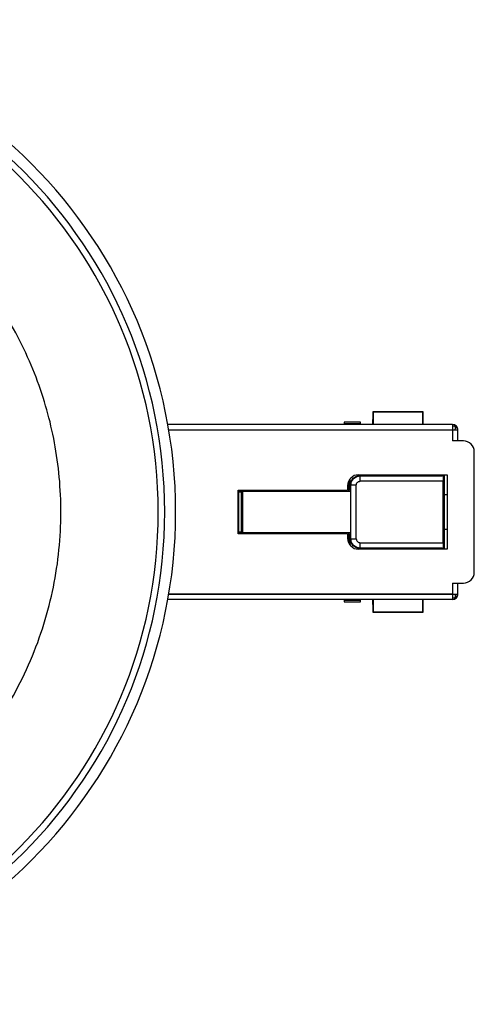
# Model space of a CAD drawing. Header units: millimetres. Extents: x -31 to 87, y -45 to 45.
# Tile 2 of 2: x 45 to 87, y -45 to 45. Entities that reach past the tile are written whole.
import ezdxf

# ---------------------------------------------------------------- set-up
doc = ezdxf.new("R2010")
doc.units = ezdxf.units.MM

msp = doc.modelspace()

# ---------------------------------------------------------------- linework, layer by layer
at = {"color": 7, "linetype": 'Continuous', "lineweight": 25}
for p, q in [((77.395, 9.148), (77.415, 9.143)), ((81.992, 9.148), (77.395, 9.148)), ((77.414, 9.143), (81.973, 9.143)), ((77.415, 9.143), (77.415, 8)), ((81.972, 9.143), (81.992, 9.148)), ((81.972, 8), (81.972, 9.143)), ((74.769, 8.2), (74.769, 8)), ((76.269, 8.2), (74.769, 8.2)), ((76.269, 8), (76.269, 8.2)), ((77.389, 8.95), (77.379, 8)), ((82.007, 8), (81.998, 8.95)), ((84.682, 8), (58.64, 8)), ((58.727, 7.5), (85.182, 7.5)), ((74.769, 8.1), (76.269, 8.1)), ((84.682, 8), (84.682, 6.5)), ((85.182, 6.5), (85.182, 7.5)), ((85.682, 6.5), (84.682, 6.5)), ((86.682, -5.5), (86.682, 5.5)), ((75.268, 2.7), (75.217, 2.7)), ((75.222, 2.046), (75.217, 2.7)), ((76.085, 3.4), (84.182, 3.4)), ((76.243, 3.302), (76.248, 3.35)), ((76.243, 3.302), (83.875, 3.302)), ((76.248, 3.35), (83.928, 3.35)), ((78.097, 3.35), (78.174, 3.4)), ((80.782, 3.4), (80.805, 3.35)), ((80.838, 3.4), (80.843, 3.35)), ((83.831, -2.804), (83.831, 2.804)), ((83.875, 3.302), (83.928, 3.35)), ((83.928, 3.35), (83.928, -3.35)), ((83.928, 3.35), (83.937, 3.333)), ((83.937, 3.333), (83.937, -3.333)), ((84.182, 3.4), (84.182, -3.4)), ((65.084, 2), (75.085, 2)), ((65.084, -2), (65.084, 2)), ((65.149, -2), (65.149, 2)), ((65.149, 1.863), (65.301, 1.863)), ((65.149, 1.849), (65.362, 1.849)), ((65.301, 1.863), (65.469, 1.9)), ((65.301, 1.863), (65.362, 1.849)), ((65.362, 1.849), (65.362, -1.849)), ((65.469, 1.9), (65.469, -1.9)), ((65.469, 1.9), (75.348, 1.9)), ((66.558, 1.9), (66.558, 2)), ((69.758, 2), (69.738, 1.9)), ((74.268, 1.9), (74.268, 2)), ((74.286, 2), (74.286, 1.9)), ((75.085, 2.4), (75.085, 2)), ((75.085, 2.046), (75.222, 2.046)), ((75.268, 2), (75.145, 2)), ((75.268, 2), (75.222, 2.046)), ((75.268, 2.7), (75.268, 2)), ((75.391, 2.45), (75.348, 2.45)), ((75.348, 2.45), (75.348, -2.45)), ((75.391, -2.45), (75.391, 2.45)), ((83.937, 1.6), (84.182, 1.6)), ((84.182, -1.6), (83.937, -1.6)), ((75.085, -2), (65.084, -2)), ((65.362, -1.849), (65.149, -1.849)), ((65.301, -1.863), (65.149, -1.863)), ((65.301, -1.863), (65.362, -1.849)), ((65.469, -1.9), (65.301, -1.863)), ((75.348, -1.9), (65.469, -1.9)), ((66.558, -2), (66.558, -1.9)), ((69.738, -1.9), (69.758, -2)), ((74.268, -2), (74.268, -1.9)), ((74.286, -1.9), (74.286, -2)), ((75.085, -2), (75.085, -2.4)), ((75.222, -2.046), (75.124, -2.046)), ((75.145, -2), (75.268, -2)), ((75.217, -2.7), (75.222, -2.046)), ((75.268, -2), (75.222, -2.046)), ((75.268, -2), (75.268, -2.7)), ((75.348, -2.45), (75.391, -2.45)), ((75.217, -2.7), (75.268, -2.7)), ((75.268, -2.7), (75.336, -3.041)), ((84.182, -3.4), (76.085, -3.4)), ((83.875, -3.302), (76.243, -3.302)), ((83.928, -3.35), (76.248, -3.35)), ((78.174, -3.4), (78.097, -3.35)), ((80.805, -3.35), (80.782, -3.4)), ((83.928, -3.35), (83.875, -3.302)), ((83.937, -3.333), (83.928, -3.35)), ((84.682, -6.5), (85.682, -6.5)), ((84.682, -6.5), (84.682, -8)), ((85.182, -7.5), (85.182, -6.5)), ((84.682, -8), (58.64, -8)), ((58.727, -7.5), (85.182, -7.5)), ((84.682, -7.5), (58.727, -7.5)), ((74.769, -8), (74.769, -8.2)), ((76.269, -8.2), (76.269, -8)), ((77.379, -8), (77.389, -8.95)), ((77.415, -8), (77.415, -9.143)), ((81.972, -9.143), (81.972, -8)), ((81.998, -8.95), (82.007, -8)), ((76.269, -8.1), (74.769, -8.1)), ((74.769, -8.2), (76.269, -8.2)), ((77.415, -9.143), (77.395, -9.148)), ((77.395, -9.148), (81.992, -9.148)), ((81.973, -9.143), (77.414, -9.143)), ((81.992, -9.148), (81.972, -9.143))]:
    msp.add_line(p, q, dxfattribs=at)
at = {"color": 7, "linetype": 'Continuous', "lineweight": 25, "flags": 128}
for points in [[(83.831, 2.804), (79.579, 2.804), (76.239, 2.804)], [(75.885, -2.45), (75.885, 0.294), (75.885, 2.45)], [(76.239, -2.804), (80.491, -2.804), (83.831, -2.804)], [(76.248, -3.35), (76.245, -3.323), (76.243, -3.302)]]:
    msp.add_lwpolyline(points, dxfattribs=at)
at = {"color": 7, "linetype": 'Continuous', "lineweight": 25}
for centre, radius, start, end in [((14.356, 0), 45, 270, 90), ((14.356, 0), 44, 270, 90), ((14.356, 0), 43.4, 270, 90), ((84.682, 7.5), 0.5, 0, 90), ((84.687, 7.203), 0.651, 64.19038, 90.47668), ((84.805, 7.813), 0.167, 351.51089, 53.11818), ((84.157, 7.82), 0.814, 336.82212, 357.77313), ((84.843, 7.474), 0.34, 4.41507, 67.99698), ((85.682, 5.5), 1, 0, 90), ((76.085, 2.4), 1, 90, 180), ((76.085, -2.4), 1, 180, 270), ((85.682, -5.5), 1, 270, 0), ((84.682, -7.5), 0.5, 270, 0), ((84.687, -7.203), 0.651, 269.52332, 295.80962), ((84.157, -7.82), 0.814, 2.22687, 23.17788), ((84.805, -7.813), 0.167, 306.88182, 8.48911), ((84.843, -7.474), 0.34, 292.00302, 355.58493)]:
    msp.add_arc(centre, radius, start, end, dxfattribs=at)
for points, knots in [([(22.956, -33.411), (24.924, -32.904), (26.922, -32.204), (30.862, -30.373), (32.803, -29.243), (36.497, -26.557), (38.248, -25), (41.425, -21.519), (42.851, -19.595), (45.273, -15.494), (46.27, -13.317), (47.784, -8.854), (48.302, -6.569), (48.872, -2.037), (48.924, 0.209), (48.625, 4.543), (48.274, 6.63), (47.261, 10.568), (46.56, 12.565), (44.73, 16.505), (43.6, 18.447), (40.913, 22.141), (39.356, 23.892), (35.875, 27.069), (33.952, 28.495), (29.85, 30.917), (27.673, 31.913), (23.21, 33.428), (20.925, 33.946), (16.393, 34.515), (14.147, 34.568), (9.813, 34.268), (7.726, 33.918), (5.757, 33.411)], [0, 0, 0, 0, 0.0625, 0.0625, 0.125, 0.125, 0.1875, 0.1875, 0.25, 0.25, 0.3125, 0.3125, 0.375, 0.375, 0.4375, 0.4375, 0.5, 0.5, 0.5625, 0.5625, 0.625, 0.625, 0.6875, 0.6875, 0.75, 0.75, 0.8125, 0.8125, 0.875, 0.875, 0.9375, 0.9375, 1, 1, 1, 1]), ([(77.395, 9.148), (77.394, 9.149), (77.393, 9.131), (77.39, 9.06), (77.39, 9.008), (77.389, 8.95)], [0, 0, 0, 0, 0.5, 0.5, 1, 1, 1, 1]), ([(81.998, 8.95), (81.997, 9.008), (81.996, 9.06), (81.994, 9.131), (81.993, 9.149), (81.992, 9.148)], [0, 0, 0, 0, 0.5, 0.5, 1, 1, 1, 1]), ([(75.375, 3.102), (75.362, 3.083), (75.28, 2.968), (75.273, 2.822), (75.268, 2.7)], [0, 0, 0, 0, 0.164172, 1, 1, 1, 1]), ([(75.348, 2.45), (75.348, 2.686), (75.445, 2.92), (75.778, 3.253), (76.013, 3.35), (76.248, 3.35)], [0, 0, 0, 0, 0.5, 0.5, 1, 1, 1, 1]), ([(75.391, 2.45), (75.391, 2.673), (75.483, 2.895), (75.798, 3.211), (76.02, 3.302), (76.243, 3.302)], [0, 0, 0, 0, 0.5, 0.5, 1, 1, 1, 1]), ([(75.885, 2.45), (75.885, 2.499), (75.895, 2.548), (75.932, 2.634), (75.959, 2.671), (76.018, 2.73), (76.055, 2.757), (76.141, 2.794), (76.19, 2.804), (76.239, 2.804)], [0, 0, 0, 0, 0.25, 0.25, 0.5, 0.5, 0.75, 0.75, 1, 1, 1, 1]), ([(76.239, 2.804), (76.239, 2.867), (76.239, 2.928), (76.239, 3.038), (76.24, 3.093), (76.24, 3.186), (76.241, 3.226), (76.242, 3.281), (76.243, 3.297), (76.243, 3.302)], [0, 0, 0, 0, 0.25, 0.25, 0.5, 0.5, 0.75, 0.75, 1, 1, 1, 1]), ([(83.875, 3.302), (83.873, 3.3), (83.869, 3.295), (83.864, 3.278), (83.857, 3.25), (83.85, 3.207), (83.844, 3.145), (83.838, 3.071), (83.834, 2.988), (83.832, 2.898), (83.831, 2.836), (83.831, 2.804)], [0, 0, 0, 0, 0.0822108, 0.165347, 0.2506399, 0.3730121, 0.5005764, 0.6222644, 0.7498364, 0.8735969, 1, 1, 1, 1]), ([(75.885, 2.45), (75.761, 2.45), (75.638, 2.45), (75.458, 2.45), (75.4, 2.45), (75.391, 2.45)], [0, 0, 0, 0, 0.5, 0.5, 1, 1, 1, 1]), ([(76.248, -3.35), (76.013, -3.35), (75.778, -3.253), (75.445, -2.92), (75.348, -2.686), (75.348, -2.45)], [0, 0, 0, 0, 0.5, 0.5, 1, 1, 1, 1]), ([(75.391, -2.45), (75.4, -2.45), (75.458, -2.45), (75.638, -2.45), (75.761, -2.45), (75.885, -2.45)], [0, 0, 0, 0, 0.5, 0.5, 1, 1, 1, 1]), ([(76.243, -3.302), (76.02, -3.302), (75.798, -3.211), (75.483, -2.895), (75.391, -2.673), (75.391, -2.45)], [0, 0, 0, 0, 0.5, 0.5, 1, 1, 1, 1]), ([(75.885, -2.45), (75.885, -2.542), (75.924, -2.636), (76.02, -2.733), (76.06, -2.759), (76.146, -2.795), (76.191, -2.804), (76.239, -2.804)], [0, 0, 0, 0, 0.5, 0.5, 0.75, 0.75, 1, 1, 1, 1]), ([(76.243, -3.302), (76.243, -3.297), (76.242, -3.281), (76.241, -3.226), (76.24, -3.186), (76.24, -3.093), (76.239, -3.038), (76.239, -2.928), (76.239, -2.867), (76.239, -2.804)], [0, 0, 0, 0, 0.25, 0.25, 0.5, 0.5, 0.75, 0.75, 1, 1, 1, 1]), ([(83.831, -2.804), (83.831, -2.825), (83.831, -2.865), (83.832, -2.926), (83.835, -2.995), (83.838, -3.069), (83.843, -3.143), (83.85, -3.206), (83.858, -3.254), (83.866, -3.29), (83.872, -3.298), (83.875, -3.302)], [0, 0, 0, 0, 0.081906, 0.16476, 0.249805, 0.37193, 0.499402, 0.621172, 0.748999, 0.873133, 1, 1, 1, 1]), ([(77.389, -8.95), (77.39, -9.008), (77.39, -9.06), (77.393, -9.131), (77.394, -9.149), (77.395, -9.148)], [0, 0, 0, 0, 0.5, 0.5, 1, 1, 1, 1]), ([(81.992, -9.148), (81.993, -9.149), (81.994, -9.131), (81.996, -9.06), (81.997, -9.008), (81.998, -8.95)], [0, 0, 0, 0, 0.5, 0.5, 1, 1, 1, 1])]:
    msp.add_open_spline(points, degree=3, knots=knots, dxfattribs=at)

doc.saveas('drawing.dxf')
